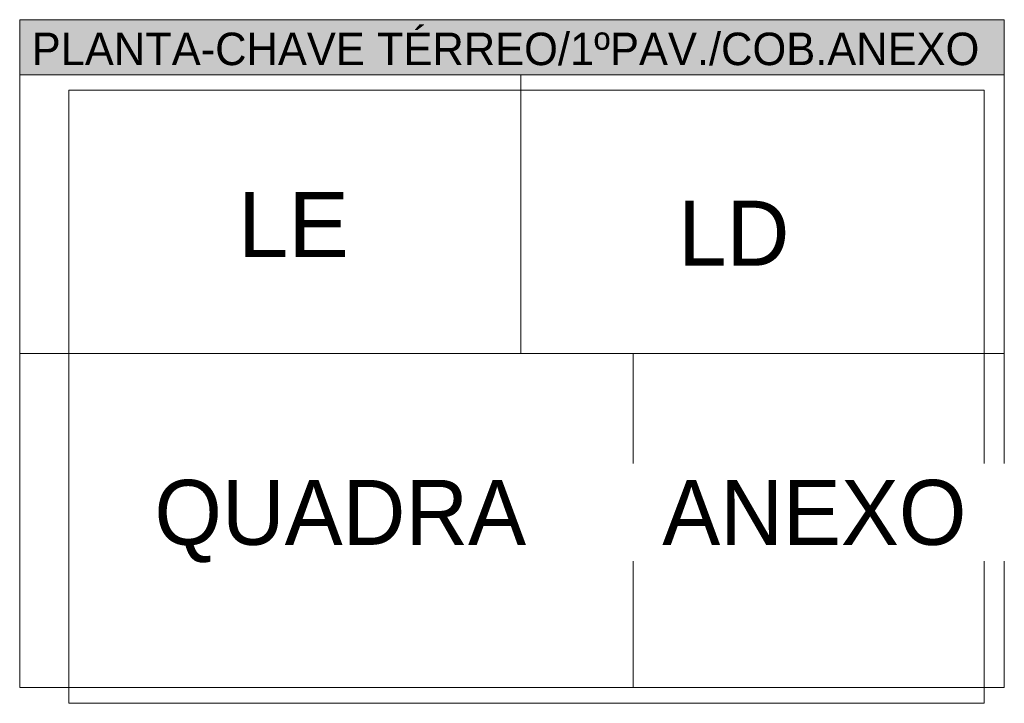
# Model space of a CAD drawing. Header units: metres. Extents: x 9 to 159, y -27 to 58.
# Tile 23 of 46: x 92.43 to 97.73, y 16.04 to 19.72. Entities that reach past the tile are written whole.
import ezdxf

# ---------------------------------------------------------------- set-up
doc = ezdxf.new("R2010")
doc.units = ezdxf.units.M
doc.linetypes.add('Tracejada', pattern=[0.00635, 0.003175, -0.003175])
for name, color, linetype, lineweight in [('A-DETL-GENF', 7, 'Continuous', 5), ('A-DETL-MEDM', 7, 'Continuous', 15), ('A-DETL-THIN', 7, 'Continuous', 15), ('G-ANNO-REFR', 7, 'Tracejada', 18), ('G-ANNO-TEXT', 7, 'Continuous', 30)]:
    doc.layers.add(name, color=color, linetype=linetype, lineweight=lineweight)
doc.styles.add('Arial_2', font='arial.ttf', dxfattribs={"height": 0.35})
doc.styles.add('Century Gothic_2', font='GOTHIC.TTF', dxfattribs={"height": 0.175})
doc.styles.add('Century Gothic_3', font='GOTHIC.TTF', dxfattribs={"height": 0.35})
picture_1 = doc.add_image_def('image3.png', size_in_pixel=(1126, 754))

msp = doc.modelspace()

# ---------------------------------------------------------------- hatches: boundary and pattern name
at = {"layer": 'A-DETL-GENF', "true_color": 0xc0c0c0}
msp.add_hatch(color=9, dxfattribs=at).paths.add_polyline_path([(97.7345, 19.4203), (97.7345, 19.7181), (92.4302, 19.7181), (92.4302, 19.4203)])

# ---------------------------------------------------------------- linework, layer by layer
at = {"layer": 'A-DETL-MEDM'}
for p, q in [((97.7345, 19.7181), (92.4302, 19.7181)), ((92.4302, 19.7181), (92.4302, 19.4203)), ((97.7345, 19.4203), (97.7345, 19.7181)), ((92.4302, 19.4203), (97.7345, 19.4203))]:
    msp.add_line(p, q, dxfattribs=at)
at = {"layer": 'A-DETL-THIN'}
for p, q in [((92.4302, 19.7181), (97.7345, 19.7181)), ((92.4302, 19.4203), (92.4302, 19.7181)), ((97.7345, 19.7181), (97.7345, 19.4203)), ((92.4302, 16.1203), (92.4302, 19.4203)), ((92.4302, 19.4203), (97.7345, 19.4203)), ((95.1302, 19.4203), (95.1302, 17.9203)), ((97.7345, 19.4203), (97.7345, 16.1203)), ((92.4302, 17.9203), (97.7345, 17.9203)), ((95.7345, 17.9203), (95.7345, 16.1203)), ((97.7345, 16.1203), (92.4302, 16.1203))]:
    msp.add_line(p, q, dxfattribs=at)

# ---------------------------------------------------------------- texts
at = {"layer": 'G-ANNO-TEXT', "insert": (92.495, 19.6483), "char_height": 0.175, "width": 6.345357, "attachment_point": 1, "style": 'Century Gothic_2'}
msp.add_mtext('PLANTA-CHAVE TÉRREO/1ºPAV./COB.ANEXO', dxfattribs=at)

# ---------------------------------------------------------------- pictures from other files: only their frames are drawn
at = {"layer": 'G-ANNO-REFR', "lineweight": 5}
image = msp.add_image(picture_1, insert=(92.6951, 16.0357), size_in_units=(4.9311, 3.302), dxfattribs=at)
image.dxf.flags = 7

# ---------------------------------------------------------------- next in the draw order: texts
at = {"layer": 'G-ANNO-TEXT', "char_height": 0.35, "attachment_point": 1, "bg_fill": 3, "box_fill_scale": 1.25, "bg_fill_color": 256, "bg_fill_true_color": 13158600, "bg_fill_transparency": 0}
for s, insert, width, style in [('LE', (93.6057, 18.7894), 0.721519, 'Arial_2'), ('LD', (95.9784, 18.7431), 0.709493, 'Century Gothic_3'), ('QUADRA', (93.1558, 17.2391), 2.573417, 'Century Gothic_3'), ('ANEXO', (95.892, 17.2391), 2.072362, 'Century Gothic_3')]:
    msp.add_mtext(s, dxfattribs=dict(at, insert=insert, width=width, style=style))

doc.saveas('drawing.dxf')
